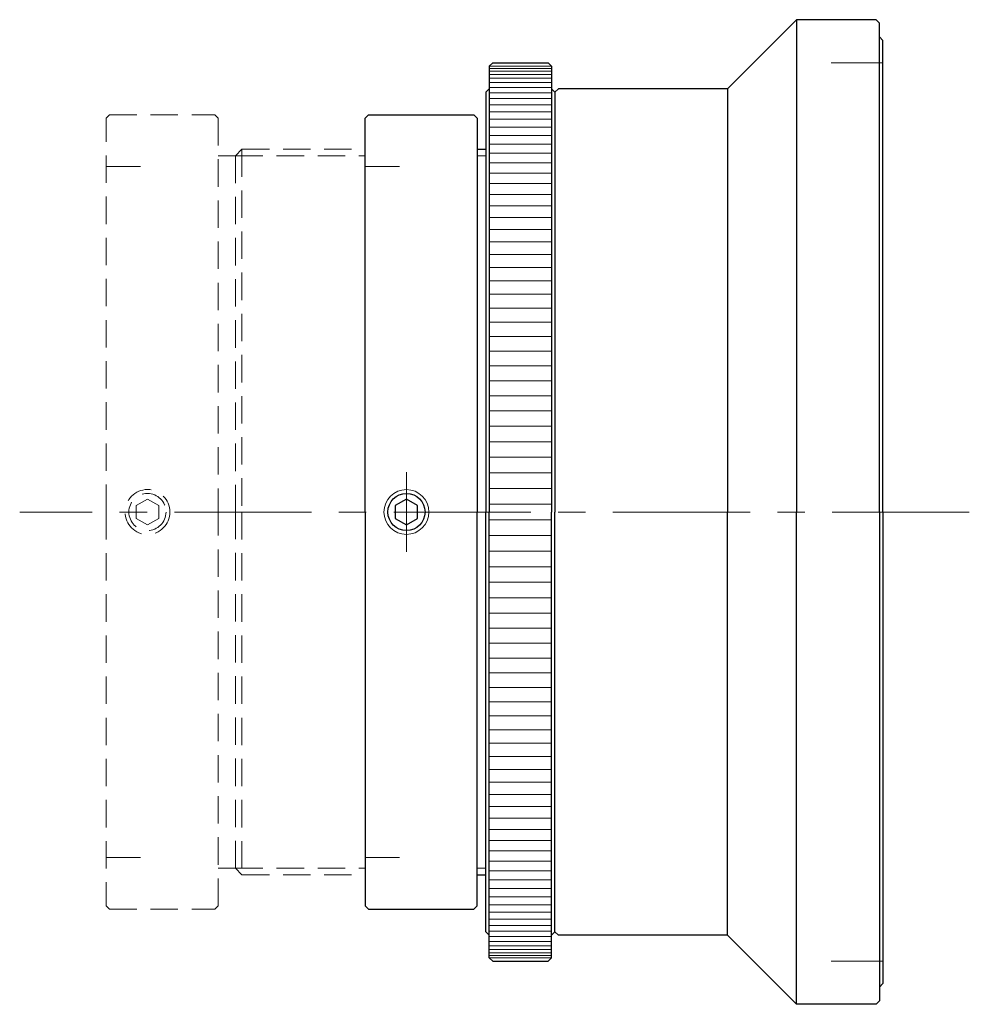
# Model space of a CAD drawing. Header units: millimetres. Extents: x 22.5 to 77.5, y 21.5 to 78.5.
import ezdxf

# ---------------------------------------------------------------- set-up
doc = ezdxf.new("R2010")
doc.units = ezdxf.units.MM
doc.header["$LTSCALE"] = 0.25
doc.linetypes.add('CENTER', pattern=[50.8, 31.75, -6.35, 6.35, -6.35])
doc.linetypes.add('HIDDEN', pattern=[9.525, 6.35, -3.175])
doc.layers.add('00_補助線', color=252, linetype='Continuous', lineweight=0, plot=False)
for name, color, linetype, lineweight in [('01_中心線', 1, 'CENTER', 20), ('画層1', 7, 'Continuous', 30), ('ﾋﾞｽ・ﾈｼﾞ', 7, 'Continuous', 30)]:
    doc.layers.add(name, color=color, linetype=linetype, lineweight=lineweight)

# ---------------------------------------------------------------- blocks, each defined once
blk = doc.blocks.new('ロックリング')
at = {"layer": '画層1'}
for p, q in [((-3.8, 25.8), (-3.6, 26)), ((-3.8, 25.8), (-3.8, 0)), ((-3.6, 26), (-0.4, 26)), ((-0.4, 26), (-0.2, 25.8)), ((-0.2, 25.8), (-0.2, 0)), ((-4, 24.3), (-3.8, 24.5)), ((-4, 24.3), (-4, 0)), ((-0.2, 24.5), (0, 24.3)), ((0, 24.3), (0, 0)), ((-4, -24.3), (-4, 0)), ((-3.8, -25.8), (-3.8, 0)), ((-0.2, -25.8), (-0.2, 0)), ((0, -24.3), (0, 0)), ((-4, -24.3), (-3.8, -24.5)), ((-0.2, -24.5), (0, -24.3)), ((-3.8, -25.8), (-3.6, -26)), ((-3.6, -26), (-0.4, -26)), ((-0.4, -26), (-0.2, -25.8))]:
    blk.add_line(p, q, dxfattribs=at)
at = {"layer": '画層1', "lineweight": 9}
for p, q in [((-0.2, 25.68), (-3.8, 25.68)), ((-0.206, 25.806), (-3.794, 25.806)), ((-0.2, 25.522), (-3.8, 25.522)), ((-0.2, 25.334), (-3.8, 25.334)), ((-0.2, 25.114), (-3.8, 25.114)), ((-0.2, 24.864), (-3.8, 24.864)), ((-0.2, 24.583), (-3.8, 24.583)), ((-0.2, 24.273), (-3.8, 24.273)), ((-0.2, 23.933), (-3.8, 23.933)), ((-0.2, 23.564), (-3.8, 23.564)), ((-0.2, 23.166), (-3.8, 23.166)), ((-0.2, 22.74), (-3.8, 22.74)), ((-0.2, 22.286), (-3.8, 22.286)), ((-0.2, 21.805), (-3.8, 21.805)), ((-0.2, 21.298), (-3.8, 21.298)), ((-0.2, 20.765), (-3.8, 20.765)), ((-0.2, 20.206), (-3.8, 20.206)), ((-0.2, 19.622), (-3.8, 19.622)), ((-0.2, 19.015), (-3.8, 19.015)), ((-0.2, 18.385), (-3.8, 18.385)), ((-0.2, 17.732), (-3.8, 17.732)), ((-0.2, 17.058), (-3.8, 17.058)), ((-0.2, 16.362), (-3.8, 16.362)), ((-0.2, 15.647), (-3.8, 15.647)), ((-0.2, 14.913), (-3.8, 14.913)), ((-0.2, 14.161), (-3.8, 14.161)), ((-0.2, 13.391), (-3.8, 13.391)), ((-0.2, 12.605), (-3.8, 12.605)), ((-0.2, 11.804), (-3.8, 11.804)), ((-0.2, 10.988), (-3.8, 10.988)), ((-0.2, 10.159), (-3.8, 10.159)), ((-0.2, 9.318), (-3.8, 9.318)), ((-0.2, 8.465), (-3.8, 8.465)), ((-0.2, 7.602), (-3.8, 7.602)), ((-0.2, 6.729), (-3.8, 6.729)), ((-0.2, 5.849), (-3.8, 5.849)), ((-0.2, 4.961), (-3.8, 4.961)), ((-0.2, 4.067), (-3.8, 4.067)), ((-0.2, 3.169), (-3.8, 3.169)), ((-0.2, 2.266), (-3.8, 2.266)), ((-0.2, 1.361), (-3.8, 1.361)), ((-0.2, 0.454), (-3.8, 0.454)), ((-0.2, -0.454), (-3.8, -0.454)), ((-0.2, -1.361), (-3.8, -1.361)), ((-0.2, -2.266), (-3.8, -2.266)), ((-0.2, -3.169), (-3.8, -3.169)), ((-0.2, -4.067), (-3.8, -4.067)), ((-0.2, -4.961), (-3.8, -4.961)), ((-0.2, -5.849), (-3.8, -5.849)), ((-0.2, -6.729), (-3.8, -6.729)), ((-0.2, -7.602), (-3.8, -7.602)), ((-0.2, -8.465), (-3.8, -8.465)), ((-0.2, -9.318), (-3.8, -9.318)), ((-0.2, -10.159), (-3.8, -10.159)), ((-0.2, -10.988), (-3.8, -10.988)), ((-0.2, -11.804), (-3.8, -11.804)), ((-0.2, -12.605), (-3.8, -12.605)), ((-0.2, -13.391), (-3.8, -13.391)), ((-0.2, -14.161), (-3.8, -14.161)), ((-0.2, -14.913), (-3.8, -14.913)), ((-0.2, -15.647), (-3.8, -15.647)), ((-0.2, -16.362), (-3.8, -16.362)), ((-0.2, -17.058), (-3.8, -17.058)), ((-0.2, -17.732), (-3.8, -17.732)), ((-0.2, -18.385), (-3.8, -18.385)), ((-0.2, -19.015), (-3.8, -19.015)), ((-0.2, -19.622), (-3.8, -19.622)), ((-0.2, -20.206), (-3.8, -20.206)), ((-0.2, -20.765), (-3.8, -20.765)), ((-0.2, -21.298), (-3.8, -21.298)), ((-0.2, -21.805), (-3.8, -21.805)), ((-0.2, -22.286), (-3.8, -22.286)), ((-0.2, -22.74), (-3.8, -22.74)), ((-0.2, -23.166), (-3.8, -23.166)), ((-0.2, -23.564), (-3.8, -23.564)), ((-0.2, -23.933), (-3.8, -23.933)), ((-0.2, -24.273), (-3.8, -24.273)), ((-0.2, -24.583), (-3.8, -24.583)), ((-0.2, -24.864), (-3.8, -24.864)), ((-0.2, -25.114), (-3.8, -25.114)), ((-0.2, -25.334), (-3.8, -25.334)), ((-0.2, -25.522), (-3.8, -25.522)), ((-0.2, -25.68), (-3.8, -25.68)), ((-0.206, -25.806), (-3.794, -25.806))]:
    blk.add_line(p, q, dxfattribs=at)
blk = doc.blocks.new('FR15-40_M52_アダプター')
at = {"layer": '00_補助線'}
for p, q in [((0, 26), (-3, 26)), ((0, -26), (-3, -26))]:
    blk.add_line(p, q, dxfattribs=at)
at = {"layer": '画層1'}
for p, q in [((-0.4, 28.5), (-5, 28.5)), ((-0.4, 28.5), (-0.2, 28.3)), ((-5, 28.5), (-9, 24.5)), ((-5, 28.5), (-5, 0)), ((-0.2, 0), (-0.2, 28.3)), ((-0.2, 27.5), (-0.2, 27.5)), ((-0.2, 27.5), (0, 27.3)), ((0, 0), (0, 27.3)), ((-18.8, 24.5), (-19, 24.3)), ((-19, 24.3), (-19, 0)), ((-9, 24.5), (-18.8, 24.5)), ((-9, 24.5), (-9, 0)), ((-19, -24.3), (-19, 0)), ((-9, -24.5), (-9, 0)), ((-5, -28.5), (-5, 0)), ((-0.2, 0), (-0.2, -28.3)), ((0, 0), (0, -27.3)), ((-18.8, -24.5), (-19, -24.3)), ((-9, -24.5), (-18.8, -24.5)), ((-5, -28.5), (-9, -24.5)), ((-0.2, -27.5), (0, -27.3)), ((-0.2, -27.5), (-0.2, -27.5)), ((-0.4, -28.5), (-5, -28.5)), ((-0.4, -28.5), (-0.2, -28.3))]:
    blk.add_line(p, q, dxfattribs=at)
blk = doc.blocks.new('HM26##')
at = {"layer": '画層1'}
blk.add_lwpolyline([(-0.65, -0.375), (0, -0.751), (0.65, -0.375), (0.65, 0.375), (0, 0.751), (-0.65, 0.375)], close=True, dxfattribs=at)
at = {"layer": '画層1', "lineweight": 9}
blk.add_circle((0, 0), 1.3, dxfattribs=at)
at = {"layer": '画層1'}
blk.add_circle((0, 0), 1.075, dxfattribs=at)

msp = doc.modelspace()

# ---------------------------------------------------------------- linework, layer by layer
at = {"layer": '00_補助線'}
for p, q in [((29.5, 70), (27.5, 70)), ((44.5, 70), (42.5, 70)), ((29.5, 30), (27.5, 30)), ((44.5, 30), (42.5, 30))]:
    msp.add_line(p, q, dxfattribs=at)
at = {"layer": '01_中心線'}
for p, q in [((44.9, 52.3), (44.9, 47.7)), ((77.5, 50), (22.5, 50))]:
    msp.add_line(p, q, dxfattribs=at)
at = {"layer": '画層1', "color": 3, "linetype": 'HIDDEN', "lineweight": 20}
for p, q in [((27.7, 73), (27.5, 72.8)), ((27.7, 73), (33.8, 73)), ((34, 72.8), (33.8, 73)), ((27.5, 50), (27.5, 72.8)), ((34, 72.8), (34, 50)), ((35.375, 71), (35, 70.625)), ((35.375, 71), (42.5, 71)), ((35.375, 71), (35.375, 50)), ((34, 70.625), (35, 70.625)), ((35, 70.625), (35, 50)), ((35, 70.625), (42.5, 70.625)), ((27.5, 50), (27.5, 27.2)), ((34, 27.2), (34, 50)), ((35, 29.375), (35, 50)), ((35.375, 50), (35.375, 29)), ((34, 29.375), (35, 29.375)), ((35.375, 29), (35, 29.375)), ((35, 29.375), (42.5, 29.375)), ((35.375, 29), (42.5, 29)), ((27.7, 27), (27.5, 27.2)), ((27.7, 27), (33.8, 27)), ((34, 27.2), (33.8, 27))]:
    msp.add_line(p, q, dxfattribs=at)
at = {"layer": '画層1'}
for p, q in [((42.7, 73), (42.5, 72.8)), ((42.7, 73), (48.8, 73)), ((49, 72.8), (48.8, 73)), ((42.5, 50), (42.5, 72.8)), ((49, 72.8), (49, 50)), ((49, 71), (49.5, 71)), ((42.5, 50), (42.5, 27.2)), ((49, 27.2), (49, 50)), ((49, 29), (49.5, 29)), ((42.7, 27), (42.5, 27.2)), ((42.7, 27), (48.8, 27)), ((49, 27.2), (48.8, 27))]:
    msp.add_line(p, q, dxfattribs=at)
at = {"layer": '画層1', "lineweight": 20}
for p, q in [((49, 70.625), (49.5, 70.625)), ((49, 29.375), (49.5, 29.375)), ((49, 29.375), (49.5, 29.375))]:
    msp.add_line(p, q, dxfattribs=at)
at = {"layer": '画層1', "color": 3, "linetype": 'HIDDEN', "lineweight": 20}
msp.add_lwpolyline([(29.25, 49.625), (29.9, 49.249), (30.55, 49.625), (30.55, 50.375), (29.9, 50.751), (29.25, 50.375)], close=True, dxfattribs=at)
for radius in [1.3, 1.075]:
    msp.add_circle((29.9, 50), radius, dxfattribs=at)

# ---------------------------------------------------------------- block references
at = {"layer": '画層1'}
for name, p in [('FR15-40_M52_アダプター', (72.5, 50)), ('ロックリング', (53.5, 50))]:
    msp.add_blockref(name, p, dxfattribs=at)
at = {"layer": 'ﾋﾞｽ・ﾈｼﾞ'}
msp.add_blockref('HM26##', (44.9, 50), dxfattribs=at)

doc.saveas('drawing.dxf')
